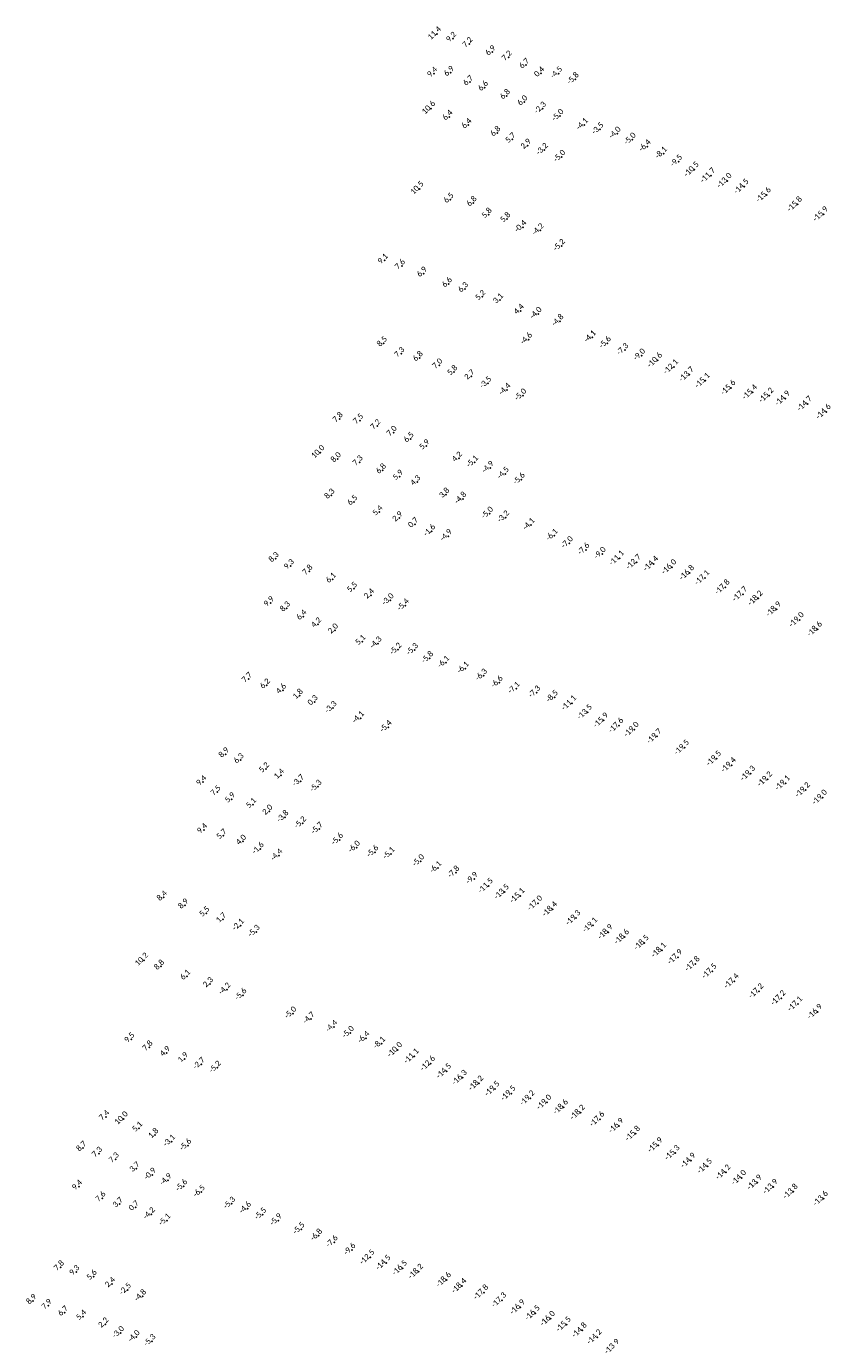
# Model space of a CAD drawing. Header units: feet. Extents: x 932366 to 949332, y 484196 to 597658.
# Tile 10 of 26: x 943872 to 945895, y 533701 to 537020. Entities that reach past the tile are written whole.
import ezdxf
from ezdxf.enums import TextEntityAlignment as Align

# ---------------------------------------------------------------- set-up
doc = ezdxf.new("R2010")
doc.units = ezdxf.units.FT
doc.layers.add('Text', color=7, linetype='Continuous')
doc.styles.add('Legend', font='calibri.ttf')

msp = doc.modelspace()

# ---------------------------------------------------------------- linework, layer by layer
at = {"layer": 'Text'}
for p in [(944904.95, 537001.06, 11.4), (944945.38, 536989.59, 9.2), (944986.36, 536976.23, 7.15), (945044, 536955.71, 6.87), (945085.27, 536942.6, 7.19), (945128.96, 536922.89, 6.65), (944897.63, 536901.48, 9.43), (944939.52, 536903.69, 6.9), (944987.83, 536880.2, 6.71), (945166.74, 536902.07, 0.36), (945211.29, 536901.85, -4.54), (945253.05, 536887.21, -5.82), (945025.41, 536866.48, 6.58), (945080.6, 536845.66, 6.83), (944890.3, 536813.61, 10.64), (945124.49, 536829.83, 5.99), (945170.55, 536813.23, -2.32), (944936.05, 536792.77, 6.38), (945214.75, 536794.73, -5.02), (944984.01, 536772.02, 6.36), (945056.59, 536752.41, 6.78), (945276.02, 536772.32, -4.1), (945315.29, 536761.16, -3.5), (945358.35, 536750.42, -4), (945094.53, 536735.84, 5.74), (945133.01, 536720.6, 2.85), (945175.46, 536709.4, -3.23), (945396.3, 536735.35, -5), (945433.82, 536717.95, -6.4), (945219.05, 536691.74, -5.02), (945474.77, 536700.24, -8.1), (945512.84, 536680.11, -9.5), (945552.62, 536660.03, -10.5), (945593.83, 536644.9, -11.7), (944861.3, 536611.59, 10.48), (945635.28, 536631.69, -13), (945677.99, 536617.05, -14.5), (944938.95, 536584.49, 6.47), (944996.64, 536576.2, 6.82), (945733.92, 536595.85, -15.6), (945034.82, 536546.75, 5.77), (945812.08, 536572.47, -15.8), (945877.3, 536547.52, -15.9), (945081.56, 536535.97, 5.75), (945121.22, 536515.15, -0.36), (945164.87, 536507.22, -4.24), (945218.35, 536467.93, -5.24), (944773.36, 536431.43, 9.05), (944816.7, 536417.45, 7.57), (944871.5, 536398.63, 6.86), (944934.65, 536372.47, 6.64), (944975.21, 536359.87, 6.31), (945018.72, 536339.98, 5.17), (945063.52, 536331.76, 3.1), (945115.42, 536304.68, 4.37), (945159.59, 536296.94, -4.03), (945214.61, 536278.66, -4.8), (944771.34, 536223.19, 8.49), (945135.63, 536232.53, -4.62), (945295.87, 536237.83, -4.1), (945333.77, 536223.13, -5.6), (944815.08, 536196.59, 7.31), (944861.42, 536186.25, 6.75), (945377.64, 536205.92, -7.3), (945419.9, 536192.18, -9), (945460.41, 536180.02, -10.6), (944910.79, 536167.81, 6.99), (944948.3, 536150.88, 5.84), (945500.85, 536163.2, -12.1), (945540.1, 536144.41, -13.7), (944991.45, 536140.05, 2.68), (945033.19, 536122.16, -3.49), (945580.03, 536128.71, -15.1), (945644.89, 536110.88, -15.6), (945081.46, 536105.33, -4.38), (945121.01, 536091.53, -5), (945699.28, 536099.39, -15.4), (945740.52, 536091.46, -15.2), (945781.53, 536084.03, -14.9), (945837, 536070.46, -14.7), (945884.64, 536050.39, -14.6), (944660.15, 536032.79, 7.8), (944711.48, 536028.71, 7.53), (944754.84, 536014.77, 7.24), (944795.8, 535998.33, 6.99), (944838.59, 535982.34, 6.53), (944611.86, 535947.56, 10.04), (944878, 535964.31, 5.93), (944655.42, 535932.03, 7.96), (944710.28, 535923.89, 7.25), (944960.06, 535933.33, 4.17), (944999.81, 535923.3, -5.12), (944768.76, 535903.26, 6.77), (944811.3, 535887.69, 5.92), (945038.85, 535909.1, -4.87), (945077.27, 535894.32, -4.47), (945117.34, 535880, -5.59), (944855.45, 535873.87, 4.3), (944639.34, 535840.26, 8.31), (944696.72, 535824.07, 6.53), (944928.13, 535842.49, 3.77), (944970.35, 535831.58, -4.8), (944760.35, 535798.15, 5.41), (944810.15, 535783.08, 2.86), (945037.4, 535794.23, -5), (945077.75, 535784.59, -3.2), (944849.7, 535767.85, 0.72), (944891.98, 535750, -1.6), (945141.82, 535765.57, -4.1), (944933.77, 535737.65, -4.9), (945199.94, 535738.82, -6.1), (945238.33, 535719.86, -7), (944499.17, 535680.84, 8.3), (945279.77, 535703.29, -7.6), (945320.84, 535692.91, -9), (945364.46, 535682.02, -11.1), (944537.26, 535662.89, 9.32), (944583.98, 535648.85, 7.78), (945407, 535672.01, -12.7), (945450.45, 535667.82, -14.4), (945496.22, 535659.65, -16), (944642.86, 535628.68, 6.05), (945540.94, 535645.16, -16.8), (945579.25, 535632.71, -17.1), (944696.25, 535605.28, 5.45), (944738.78, 535588.79, 2.39), (945630.2, 535608.89, -17.8), (945674.34, 535591.45, -17.7), (945713.12, 535580.94, -18.2), (944486.62, 535569.32, 9.87), (944527.42, 535556.37, 8.34), (944787.54, 535576.25, -2.96), (944825.79, 535562.86, -5.35), (945759.1, 535553.42, -18.9), (944568.82, 535535.42, 6.43), (944605.94, 535516.06, 4.24), (945816.89, 535526.75, -19), (944648.22, 535500.99, 2.04), (945862.52, 535503.3, -18.6), (944717.2, 535472.52, 5.05), (944757.15, 535467.5, -4.34), (944807.07, 535451.89, -5.15), (944848.78, 535450.9, -5.3), (944886.89, 535430.55, -5.8), (944927.38, 535419.1, -6.1), (944976.46, 535404.6, -6.1), (945022.25, 535386.59, -6.3), (944431.66, 535378.07, 7.72), (944477.04, 535362.34, 6.15), (944517.61, 535349.75, 4.55), (945061.7, 535368.83, -6.6), (945104.4, 535353.97, -7.1), (944559.73, 535336.33, 1.79), (944597.19, 535320.71, 0.25), (945156.11, 535344.04, -7.3), (945200.67, 535332.46, -8.5), (945244.39, 535317.27, -11.1), (944643.88, 535305, -3.29), (945284.02, 535294.46, -13.5), (944712.76, 535279.67, -4.14), (944782.32, 535256.94, -5.36), (945324.62, 535273.9, -15.9), (945362.83, 535260.83, -17.6), (945401.54, 535250.74, -19), (945458.82, 535233.63, -19.7), (944373.51, 535188.96, 8.94), (945528.04, 535205.58, -19.5), (944411.1, 535174.48, 6.29), (944474.88, 535151.41, 5.22), (945608.77, 535177.74, -19.5), (945645.94, 535161.33, -19.4), (944316.9, 535118.71, 9.37), (944512.47, 535135.55, 1.4), (944562.03, 535120.51, -3.74), (945694.3, 535140.22, -19.3), (945737.09, 535125.74, -19.2), (945781.76, 535116.01, -19.1), (944352.96, 535093.58, 7.52), (944606.15, 535106.97, -5.31), (945832.25, 535098.57, -19.2), (944388.88, 535075.81, 5.93), (944442.38, 535062.22, 5.08), (945874.97, 535080.03, -19), (944483.38, 535045.04, 1.95), (944522.92, 535030.32, -3.8), (944567.09, 535014.87, -5.2), (944318.94, 534998.08, 9.4), (944367.89, 534984.03, 5.74), (944609.27, 535000.68, -5.73), (944417, 534969.4, 4), (944460.97, 534950.19, -1.6), (944660.21, 534973.36, -5.6), (944702.74, 534953.91, -6), (944507.58, 534933.5, -4.4), (944749.06, 534942.35, -5.6), (944789.8, 534937.78, -5.1), (944864.16, 534919.48, -5), (944907.57, 534902.65, -6.1), (944952.73, 534890.56, -7.8), (944998.75, 534875, -9.9), (945034.94, 534857.38, -11.5), (944217.97, 534828.57, 8.38), (945075.25, 534842.18, -13.5), (945114.39, 534832.55, -15.1), (944271.57, 534808.68, 8.89), (944324.85, 534788.88, 5.51), (945158.93, 534813.72, -17), (945196.22, 534798.67, -18.4), (944366.62, 534773.39, 1.67), (944411, 534757.77, -2.14), (945255.05, 534776.69, -19.3), (945297.48, 534758.6, -19.1), (944450.68, 534741.96, -5.27), (945336.01, 534741.13, -18.9), (945377.22, 534728.92, -18.6), (945426.74, 534714.17, -18.5), (945470.59, 534695.4, -18.1), (944168.24, 534670.43, 10.16), (944211.04, 534654.86, 8.81), (945511.09, 534678.3, -17.9), (945554.79, 534660.8, -17.8), (944276.48, 534629.81, 6.08), (945597.61, 534642.39, -17.5), (945653.31, 534617.58, -17.4), (944333.9, 534611.05, 2.26), (944376.92, 534596.71, -4.22), (945715.03, 534592.44, -17.2), (944417.4, 534582.68, -5.56), (945770.69, 534575.04, -17.2), (945813.09, 534560.16, -17.1), (944542.66, 534536.44, -5), (944588.6, 534523.11, -4.7), (945862.78, 534540.67, -16.9), (944645.79, 534502.53, -4.4), (944687.56, 534487.58, -5), (944136.03, 534471.72, 9.45), (944181.74, 534451.31, 7.77), (944726.6, 534474.51, -6.4), (944765.97, 534460.68, -8.1), (944225.59, 534437.32, 4.85), (944270.53, 534422.16, 1.87), (944806.52, 534444.85, -10), (944848.17, 534428.75, -11.1), (944312.36, 534408.71, -2.7), (944352.92, 534399.88, -5.15), (944889.44, 534410.1, -12.6), (944929.82, 534391.14, -14.5), (944969.3, 534374.78, -16.3), (945010.53, 534360.57, -18.2), (945051.38, 534346.62, -19.5), (945091.74, 534335.25, -19.5), (945139.79, 534323.2, -19.2), (945181.9, 534312.66, -19), (945223.69, 534300.62, -18.6), (945266.07, 534287.08, -18.2), (944072.61, 534276.41, 7.37), (944117.27, 534271.06, 9.99), (945315.08, 534270.23, -17.6), (945363.06, 534253.84, -16.9), (944156.05, 534247.56, 5.09), (944196.33, 534231.07, 1.82), (945404.88, 534233.87, -15.8), (944015.14, 534198.34, 8.68), (944237.75, 534214.27, -3.12), (944278.66, 534204.1, -5.57), (945461.35, 534204.96, -15.9), (945504.25, 534185.56, -15.3), (944054.74, 534184.06, 7.26), (944096.98, 534169.89, 7.26), (945544.24, 534166.08, -14.9), (945585.89, 534151.93, -14.5), (944149.18, 534146.5, 3.65), (944189.22, 534130.48, -0.9), (945632.17, 534136.58, -14.2), (945671.69, 534122.97, -14), (944004.46, 534100.85, 9.4), (944228.71, 534116.86, -4.94), (944268.37, 534101.94, -5.6), (944312.74, 534087.18, -6.5), (945710.96, 534110.99, -13.9), (945750.9, 534100.15, -13.9), (945801.46, 534088.02, -13.8), (944063.46, 534071.78, 7.55), (944107.09, 534057.15, 3.72), (944388.95, 534057.69, -5.3), (945877.32, 534070.42, -13.6), (944147.08, 534048.82, 0.74), (944187.1, 534031.36, -4.23), (944428.78, 534045.65, -4.6), (944467.08, 534030.45, -5.5), (944225.95, 534015.45, -5.08), (944505.77, 534015.7, -5.9), (944563.53, 533993.81, -5.5), (944607.62, 533977.39, -6.8), (944646.89, 533960.8, -7.6), (944691.35, 533941.3, -9.6), (944737.06, 533922.87, -12.5), (943959.01, 533897.99, 7.79), (943997.79, 533886.38, 9.34), (944777.3, 533909.09, -14.5), (944818.93, 533895.66, -16.5), (944859.2, 533886.86, -18.2), (944041.31, 533874.65, 5.56), (944087.49, 533856.32, 2.39), (944929.37, 533866.05, -18.6), (944127.05, 533840.93, -2.5), (944164.96, 533824.81, -4.76), (944968.06, 533850.81, -18.4), (945023.17, 533834.53, -17.8), (943889.44, 533813.49, 8.86), (943927.92, 533801.02, 7.92), (945068.43, 533814.86, -17.3), (945115.04, 533797.18, -16.9), (943968.96, 533784.1, 6.68), (944014.97, 533774.13, 5.38), (944070.7, 533754.65, 2.21), (945152.82, 533782.5, -16.5), (945190.83, 533768.3, -16), (945230.84, 533753.96, -15.5), (944109.43, 533732.45, -2.96), (944148.74, 533722.2, -4.01), (945270.86, 533739.01, -14.8), (945308.4, 533722, -14.2), (944188.55, 533712.05, -5.28)]:
    msp.add_point(p, dxfattribs=at)

# ---------------------------------------------------------------- texts
at = {"layer": 'Text', "style": 'Legend'}
for s, p in [('11 4 ', (944904.95, 537001.06, 11.4)), ('9 2', (944945.38, 536989.59, 9.2)), ('7 2', (944986.36, 536976.23, 7.15)), ('6 9', (945044, 536955.71, 6.87)), ('7 2', (945085.27, 536942.6, 7.19)), ('6 7', (945128.96, 536922.89, 6.65)), ('9 4', (944897.63, 536901.48, 9.43)), ('6 9', (944939.52, 536903.69, 6.9)), ('0 4', (945166.74, 536902.07, 0.36)), ('-4 5 ', (945211.29, 536901.85, -4.54)), ('6 7', (944987.83, 536880.2, 6.71)), ('6 6', (945025.41, 536866.48, 6.58)), ('-5 8 ', (945253.05, 536887.21, -5.82)), ('6 8', (945080.6, 536845.66, 6.83)), ('6 0', (945124.49, 536829.83, 5.99)), ('10 6 ', (944890.3, 536813.61, 10.64)), ('6 4', (944936.05, 536792.77, 6.38)), ('-2 3 ', (945170.55, 536813.23, -2.32)), ('-5 0 ', (945214.75, 536794.73, -5.02)), ('6 4', (944984.01, 536772.02, 6.36)), ('-4 1 ', (945276.02, 536772.32, -4.1)), ('-3 5 ', (945315.29, 536761.16, -3.5)), ('6 8', (945056.59, 536752.41, 6.78)), ('5 7', (945094.53, 536735.84, 5.74)), ('-4 0 ', (945358.35, 536750.42, -4)), ('-5 0 ', (945396.3, 536735.35, -5)), ('2 9', (945133.01, 536720.6, 2.85)), ('-3 2 ', (945175.46, 536709.4, -3.23)), ('-5 0 ', (945219.05, 536691.74, -5.02)), ('-6 4 ', (945433.82, 536717.95, -6.4)), ('-8 1 ', (945474.77, 536700.24, -8.1)), ('-9 5 ', (945512.84, 536680.11, -9.5)), ('-10 5  ', (945552.62, 536660.03, -10.5)), ('-11 7  ', (945593.83, 536644.9, -11.7)), ('-13 0  ', (945635.28, 536631.69, -13)), ('10 5 ', (944861.3, 536611.59, 10.48)), ('-14 5  ', (945677.99, 536617.05, -14.5)), ('-15 6  ', (945733.92, 536595.85, -15.6)), ('6 5', (944938.95, 536584.49, 6.47)), ('6 8', (944996.64, 536576.2, 6.82)), ('-15 8  ', (945812.08, 536572.47, -15.8)), ('5 8', (945034.82, 536546.75, 5.77)), ('5 8', (945081.56, 536535.97, 5.75)), ('-15 9  ', (945877.3, 536547.52, -15.9)), ('-0 4 ', (945121.22, 536515.15, -0.36)), ('-4 2 ', (945164.87, 536507.22, -4.24)), ('-5 2 ', (945218.35, 536467.93, -5.24)), ('9 1', (944773.36, 536431.43, 9.05)), ('7 6', (944816.7, 536417.45, 7.57)), ('6 9', (944871.5, 536398.63, 6.86)), ('6 6', (944934.65, 536372.47, 6.64)), ('6 3', (944975.21, 536359.87, 6.31)), ('5 2', (945018.72, 536339.98, 5.17)), ('3 1', (945063.52, 536331.76, 3.1)), ('4 4', (945115.42, 536304.68, 4.37)), ('-4 0 ', (945159.59, 536296.94, -4.03)), ('-4 8 ', (945214.61, 536278.66, -4.8)), ('-4 6 ', (945135.63, 536232.53, -4.62)), ('-4 1 ', (945295.87, 536237.83, -4.1)), ('8 5', (944771.34, 536223.19, 8.49)), ('7 3', (944815.08, 536196.59, 7.31)), ('-5 6 ', (945333.77, 536223.13, -5.6)), ('-7 3 ', (945377.64, 536205.92, -7.3)), ('-9 0 ', (945419.9, 536192.18, -9)), ('6 8', (944861.42, 536186.25, 6.75)), ('7 0', (944910.79, 536167.81, 6.99)), ('-10 6  ', (945460.41, 536180.02, -10.6)), ('-12 1  ', (945500.85, 536163.2, -12.1)), ('5 8', (944948.3, 536150.88, 5.84)), ('2 7', (944991.45, 536140.05, 2.68)), ('-13 7  ', (945540.1, 536144.41, -13.7)), ('-15 1  ', (945580.03, 536128.71, -15.1)), ('-3 5 ', (945033.19, 536122.16, -3.49)), ('-4 4 ', (945081.46, 536105.33, -4.38)), ('-15 6  ', (945644.89, 536110.88, -15.6)), ('-15 4  ', (945699.28, 536099.39, -15.4)), ('-15 2  ', (945740.52, 536091.46, -15.2)), ('-5 0 ', (945121.01, 536091.53, -5)), ('-14 9  ', (945781.53, 536084.03, -14.9)), ('-14 7  ', (945837, 536070.46, -14.7)), ('7 8', (944660.15, 536032.79, 7.8)), ('7 5', (944711.48, 536028.71, 7.53)), ('-14 6  ', (945884.64, 536050.39, -14.6)), ('7 2', (944754.84, 536014.77, 7.24)), ('7 0', (944795.8, 535998.33, 6.99)), ('6 5', (944838.59, 535982.34, 6.53)), ('5 9', (944878, 535964.31, 5.93)), ('10 0 ', (944611.86, 535947.56, 10.04)), ('8 0', (944655.42, 535932.03, 7.96)), ('4 2', (944960.06, 535933.33, 4.17)), ('7 3', (944710.28, 535923.89, 7.25)), ('6 8', (944768.76, 535903.26, 6.77)), ('-5 1 ', (944999.81, 535923.3, -5.12)), ('-4 9 ', (945038.85, 535909.1, -4.87)), ('-4 5 ', (945077.27, 535894.32, -4.47)), ('5 9', (944811.3, 535887.69, 5.92)), ('4 3', (944855.45, 535873.87, 4.3)), ('-5 6 ', (945117.34, 535880, -5.59)), ('8 3', (944639.34, 535840.26, 8.31)), ('3 8', (944928.13, 535842.49, 3.77)), ('-4 8 ', (944970.35, 535831.58, -4.8)), ('6 5', (944696.72, 535824.07, 6.53)), ('5 4', (944760.35, 535798.15, 5.41)), ('-5 0 ', (945037.4, 535794.23, -5)), ('2 9', (944810.15, 535783.08, 2.86)), ('0 7', (944849.7, 535767.85, 0.72)), ('-3 2 ', (945077.75, 535784.59, -3.2)), ('-4 1 ', (945141.82, 535765.57, -4.1)), ('-1 6 ', (944891.98, 535750, -1.6)), ('-4 9 ', (944933.77, 535737.65, -4.9)), ('-6 1 ', (945199.94, 535738.82, -6.1)), ('-7 0 ', (945238.33, 535719.86, -7)), ('-7 6 ', (945279.77, 535703.29, -7.6)), ('8 3', (944499.17, 535680.84, 8.3)), ('9 3', (944537.26, 535662.89, 9.32)), ('-9 0 ', (945320.84, 535692.91, -9)), ('-11 1  ', (945364.46, 535682.02, -11.1)), ('-12 7  ', (945407, 535672.01, -12.7)), ('-14 4  ', (945450.45, 535667.82, -14.4)), ('-16 0  ', (945496.22, 535659.65, -16)), ('7 8', (944583.98, 535648.85, 7.78)), ('-16 8  ', (945540.94, 535645.16, -16.8)), ('-17 1  ', (945579.25, 535632.71, -17.1)), ('6 1', (944642.86, 535628.68, 6.05)), ('5 5', (944696.25, 535605.28, 5.45)), ('-17 8  ', (945630.2, 535608.89, -17.8)), ('-17 7  ', (945674.34, 535591.45, -17.7)), ('9 9', (944486.62, 535569.32, 9.87)), ('2 4', (944738.78, 535588.79, 2.39)), ('-3 0 ', (944787.54, 535576.25, -2.96)), ('-5 4 ', (944825.79, 535562.86, -5.35)), ('-18 2  ', (945713.12, 535580.94, -18.2)), ('8 3', (944527.42, 535556.37, 8.34)), ('6 4', (944568.82, 535535.42, 6.43)), ('-18 9  ', (945759.1, 535553.42, -18.9)), ('-19 0  ', (945816.89, 535526.75, -19)), ('4 2', (944605.94, 535516.06, 4.24)), ('2 0', (944648.22, 535500.99, 2.04)), ('-18 6  ', (945862.52, 535503.3, -18.6)), ('5 1', (944717.2, 535472.52, 5.05)), ('-4 3 ', (944757.15, 535467.5, -4.34)), ('-5 2 ', (944807.07, 535451.89, -5.15)), ('-5 3 ', (944848.78, 535450.9, -5.3)), ('-5 8 ', (944886.89, 535430.55, -5.8)), ('-6 1 ', (944927.38, 535419.1, -6.1)), ('-6 1 ', (944976.46, 535404.6, -6.1)), ('7 7', (944431.66, 535378.07, 7.72)), ('-6 3 ', (945022.25, 535386.59, -6.3)), ('-6 6 ', (945061.7, 535368.83, -6.6)), ('6 2', (944477.04, 535362.34, 6.15)), ('4 6', (944517.61, 535349.75, 4.55)), ('1 8', (944559.73, 535336.33, 1.79)), ('-7 1 ', (945104.4, 535353.97, -7.1)), ('-7 3 ', (945156.11, 535344.04, -7.3)), ('-8 5 ', (945200.67, 535332.46, -8.5)), ('0 3', (944597.19, 535320.71, 0.25)), ('-3 3 ', (944643.88, 535305, -3.29)), ('-11 1  ', (945244.39, 535317.27, -11.1)), ('-13 5  ', (945284.02, 535294.46, -13.5)), ('-4 1 ', (944712.76, 535279.67, -4.14)), ('-15 9  ', (945324.62, 535273.9, -15.9)), ('-17 6  ', (945362.83, 535260.83, -17.6)), ('-5 4 ', (944782.32, 535256.94, -5.36)), ('-19 0  ', (945401.54, 535250.74, -19)), ('-19 7  ', (945458.82, 535233.63, -19.7)), ('-19 5  ', (945528.04, 535205.58, -19.5)), ('8 9', (944373.51, 535188.96, 8.94)), ('6 3', (944411.1, 535174.48, 6.29)), ('-19 5  ', (945608.77, 535177.74, -19.5)), ('-19 4  ', (945645.94, 535161.33, -19.4)), ('5 2', (944474.88, 535151.41, 5.22)), ('1 4', (944512.47, 535135.55, 1.4)), ('-19 3  ', (945694.3, 535140.22, -19.3)), ('9 4', (944316.9, 535118.71, 9.37)), ('-3 7 ', (944562.03, 535120.51, -3.74)), ('-5 3 ', (944606.15, 535106.97, -5.31)), ('-19 2  ', (945737.09, 535125.74, -19.2)), ('-19 1  ', (945781.76, 535116.01, -19.1)), ('-19 2  ', (945832.25, 535098.57, -19.2)), ('7 5', (944352.96, 535093.58, 7.52)), ('5 9', (944388.88, 535075.81, 5.93)), ('-19 0  ', (945874.97, 535080.03, -19)), ('5 1', (944442.38, 535062.22, 5.08)), ('2 0', (944483.38, 535045.04, 1.95)), ('-3 8 ', (944522.92, 535030.32, -3.8)), ('9 4', (944318.94, 534998.08, 9.4)), ('-5 2 ', (944567.09, 535014.87, -5.2)), ('-5 7 ', (944609.27, 535000.68, -5.73)), ('5 7', (944367.89, 534984.03, 5.74)), ('4 0', (944417, 534969.4, 4)), ('-5 6 ', (944660.21, 534973.36, -5.6)), ('-1 6 ', (944460.97, 534950.19, -1.6)), ('-4 4 ', (944507.58, 534933.5, -4.4)), ('-6 0 ', (944702.74, 534953.91, -6)), ('-5 6 ', (944749.06, 534942.35, -5.6)), ('-5 1 ', (944789.8, 534937.78, -5.1)), ('-5 0 ', (944864.16, 534919.48, -5)), ('-6 1 ', (944907.57, 534902.65, -6.1)), ('-7 8 ', (944952.73, 534890.56, -7.8)), ('-9 9 ', (944998.75, 534875, -9.9)), ('-11 5  ', (945034.94, 534857.38, -11.5)), ('-13 5  ', (945075.25, 534842.18, -13.5)), ('-15 1  ', (945114.39, 534832.55, -15.1)), ('8 4', (944217.97, 534828.57, 8.38)), ('8 9', (944271.57, 534808.68, 8.89)), ('-17 0  ', (945158.93, 534813.72, -17)), ('-18 4  ', (945196.22, 534798.67, -18.4)), ('5 5', (944324.85, 534788.88, 5.51)), ('1 7', (944366.62, 534773.39, 1.67)), ('-19 3  ', (945255.05, 534776.69, -19.3)), ('-2 1 ', (944411, 534757.77, -2.14)), ('-5 3 ', (944450.68, 534741.96, -5.27)), ('-19 1  ', (945297.48, 534758.6, -19.1)), ('-18 9  ', (945336.01, 534741.13, -18.9)), ('-18 6  ', (945377.22, 534728.92, -18.6)), ('-18 5  ', (945426.74, 534714.17, -18.5)), ('10 2 ', (944168.24, 534670.43, 10.16)), ('-18 1  ', (945470.59, 534695.4, -18.1)), ('-17 9  ', (945511.09, 534678.3, -17.9)), ('8 8', (944211.04, 534654.86, 8.81)), ('-17 8  ', (945554.79, 534660.8, -17.8)), ('-17 5  ', (945597.61, 534642.39, -17.5)), ('6 1', (944276.48, 534629.81, 6.08)), ('2 3', (944333.9, 534611.05, 2.26)), ('-17 4  ', (945653.31, 534617.58, -17.4)), ('-4 2 ', (944376.92, 534596.71, -4.22)), ('-5 6 ', (944417.4, 534582.68, -5.56)), ('-17 2  ', (945715.03, 534592.44, -17.2)), ('-17 2  ', (945770.69, 534575.04, -17.2)), ('-5 0 ', (944542.66, 534536.44, -5)), ('-17 1  ', (945813.09, 534560.16, -17.1)), ('-16 9  ', (945862.78, 534540.67, -16.9)), ('-4 7 ', (944588.6, 534523.11, -4.7)), ('-4 4 ', (944645.79, 534502.53, -4.4)), ('9 5', (944136.03, 534471.72, 9.45)), ('-5 0 ', (944687.56, 534487.58, -5)), ('-6 4 ', (944726.6, 534474.51, -6.4)), ('7 8', (944181.74, 534451.31, 7.77)), ('4 9', (944225.59, 534437.32, 4.85)), ('-8 1 ', (944765.97, 534460.68, -8.1)), ('-10 0  ', (944806.52, 534444.85, -10)), ('1 9', (944270.53, 534422.16, 1.87)), ('-2 7 ', (944312.36, 534408.71, -2.7)), ('-5 2 ', (944352.92, 534399.88, -5.15)), ('-11 1  ', (944848.17, 534428.75, -11.1)), ('-12 6  ', (944889.44, 534410.1, -12.6)), ('-14 5  ', (944929.82, 534391.14, -14.5)), ('-16 3  ', (944969.3, 534374.78, -16.3)), ('-18 2  ', (945010.53, 534360.57, -18.2)), ('-19 5  ', (945051.38, 534346.62, -19.5)), ('-19 5  ', (945091.74, 534335.25, -19.5)), ('-19 2  ', (945139.79, 534323.2, -19.2)), ('-19 0  ', (945181.9, 534312.66, -19)), ('-18 6  ', (945223.69, 534300.62, -18.6)), ('7 4', (944072.61, 534276.41, 7.37)), ('10 0 ', (944117.27, 534271.06, 9.99)), ('-18 2  ', (945266.07, 534287.08, -18.2)), ('-17 6  ', (945315.08, 534270.23, -17.6)), ('5 1', (944156.05, 534247.56, 5.09)), ('-16 9  ', (945363.06, 534253.84, -16.9)), ('-15 8  ', (945404.88, 534233.87, -15.8)), ('1 8', (944196.33, 534231.07, 1.82)), ('-3 1 ', (944237.75, 534214.27, -3.12)), ('-5 6 ', (944278.66, 534204.1, -5.57)), ('-15 9  ', (945461.35, 534204.96, -15.9)), ('8 7', (944015.14, 534198.34, 8.68)), ('7 3', (944054.74, 534184.06, 7.26)), ('7 3', (944096.98, 534169.89, 7.26)), ('-15 3  ', (945504.25, 534185.56, -15.3)), ('-14 9  ', (945544.24, 534166.08, -14.9)), ('3 7', (944149.18, 534146.5, 3.65)), ('-14 5  ', (945585.89, 534151.93, -14.5)), ('-14 2  ', (945632.17, 534136.58, -14.2)), ('-0 9 ', (944189.22, 534130.48, -0.9)), ('-4 9 ', (944228.71, 534116.86, -4.94)), ('-5 6 ', (944268.37, 534101.94, -5.6)), ('-14 0  ', (945671.69, 534122.97, -14)), ('-13 9  ', (945710.96, 534110.99, -13.9)), ('-13 9  ', (945750.9, 534100.15, -13.9)), ('9 4', (944004.46, 534100.85, 9.4)), ('7 6', (944063.46, 534071.78, 7.55)), ('-6 5 ', (944312.74, 534087.18, -6.5)), ('-13 8  ', (945801.46, 534088.02, -13.8)), ('-13 6  ', (945877.32, 534070.42, -13.6)), ('3 7', (944107.09, 534057.15, 3.72)), ('0 7', (944147.08, 534048.82, 0.74)), ('-5 3 ', (944388.95, 534057.69, -5.3)), ('-4 6 ', (944428.78, 534045.65, -4.6)), ('-4 2 ', (944187.1, 534031.36, -4.23)), ('-5 1 ', (944225.95, 534015.45, -5.08)), ('-5 5 ', (944467.08, 534030.45, -5.5)), ('-5 9 ', (944505.77, 534015.7, -5.9)), ('-5 5 ', (944563.53, 533993.81, -5.5)), ('-6 8 ', (944607.62, 533977.39, -6.8)), ('-7 6 ', (944646.89, 533960.8, -7.6)), ('-9 6 ', (944691.35, 533941.3, -9.6)), ('-12 5  ', (944737.06, 533922.87, -12.5)), ('-14 5  ', (944777.3, 533909.09, -14.5)), ('7 8', (943959.01, 533897.99, 7.79)), ('9 3', (943997.79, 533886.38, 9.34)), ('5 6', (944041.31, 533874.65, 5.56)), ('-16 5  ', (944818.93, 533895.66, -16.5)), ('-18 2  ', (944859.2, 533886.86, -18.2)), ('-18 6  ', (944929.37, 533866.05, -18.6)), ('2 4', (944087.49, 533856.32, 2.39)), ('-2 5 ', (944127.05, 533840.93, -2.5)), ('-18 4  ', (944968.06, 533850.81, -18.4)), ('-17 8  ', (945023.17, 533834.53, -17.8)), ('8 9', (943889.44, 533813.49, 8.86)), ('-4 8 ', (944164.96, 533824.81, -4.76)), ('-17 3  ', (945068.43, 533814.86, -17.3)), ('7 9', (943927.92, 533801.02, 7.92)), ('6 7', (943968.96, 533784.1, 6.68)), ('5 4', (944014.97, 533774.13, 5.38)), ('-16 9  ', (945115.04, 533797.18, -16.9)), ('-16 5  ', (945152.82, 533782.5, -16.5)), ('-16 0  ', (945190.83, 533768.3, -16)), ('2 2', (944070.7, 533754.65, 2.21)), ('-15 5  ', (945230.84, 533753.96, -15.5)), ('-14 8  ', (945270.86, 533739.01, -14.8)), ('-3 0 ', (944109.43, 533732.45, -2.96)), ('-4 0 ', (944148.74, 533722.2, -4.01)), ('-5 3 ', (944188.55, 533712.05, -5.28)), ('-14 2  ', (945308.4, 533722, -14.2)), ('-13 9  ', (945352.59, 533697.79, -13.9))]:
    msp.add_text(s, height=14, rotation=45, dxfattribs=at).set_placement(p, align=Align.CENTER)

doc.saveas('drawing.dxf')
